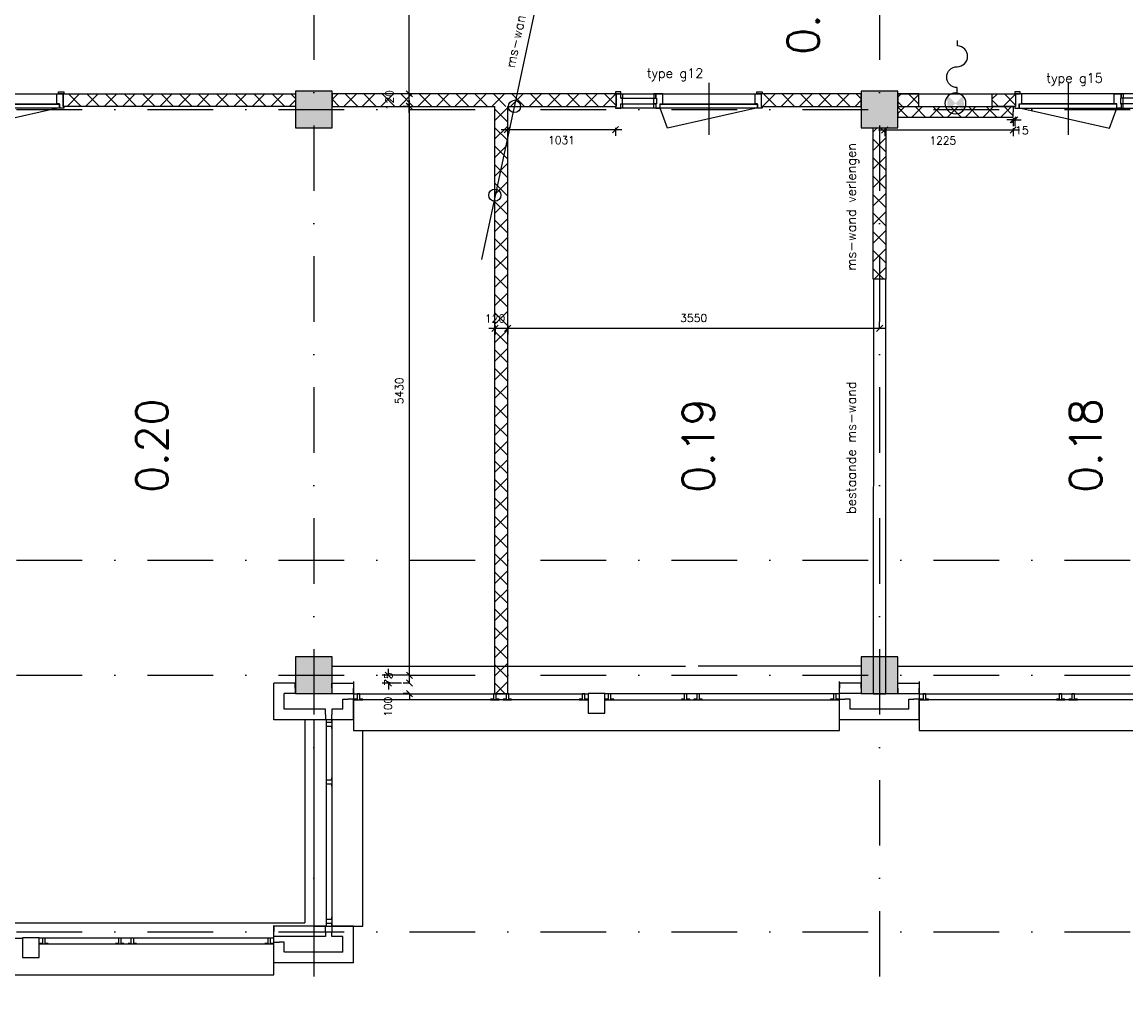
# Model space of a CAD drawing. Extents: x -33344 to 2055880, y -64816 to 121260.
# Tile 51 of 133: x 52000 to 62535, y 29243 to 38482. Entities that reach past the tile are written whole.
import ezdxf

# ---------------------------------------------------------------- set-up
doc = ezdxf.new("R2010")
doc.units = 0
doc.header["$LTSCALE"] = 50
doc.header["$MEASUREMENT"] = 0
doc.header["$PDMODE"] = 3
doc.header["$PDSIZE"] = 0.1
doc.linetypes.add('DASHED', pattern=[0.75, 0.5, -0.25])
doc.linetypes.add('STRAM_0WT$1$DASHDOT', pattern=[25, 12.5, -6.25, 0, -6.25])
doc.layers.get('0').update_dxf_attribs({"linetype": 'CONTINUOUS'})
doc.layers.get('DEFPOINTS').update_dxf_attribs({"linetype": 'CONTINUOUS'})
for name, color, linetype in [('_BESTAAND_ONGEIJZIGD', 8, 'CONTINUOUS'), ('_DETAILNUMMERS', 4, 'CONTINUOUS'), ('_KOLOMBESTAAND', 212, 'CONTINUOUS'), ('A--A22--_F123-', 9, 'CONTINUOUS'), ('A--A56--_F123-', 7, 'CONTINUOUS'), ('A--L21--', 3, 'CONTINUOUS'), ('A--L22--_F-2--', 7, 'CONTINUOUS'), ('A--L28--', 7, 'CONTINUOUS'), ('A--L32--', 7, 'CONTINUOUS'), ('A--L32--_F-2--', 7, 'CONTINUOUS'), ('A--L32--_F123-', 1, 'CONTINUOUS'), ('A--L56--', 7, 'CONTINUOUS'), ('A--L56--_F123-', 7, 'CONTINUOUS'), ('A--M$1A-_F123-', 1, 'CONTINUOUS'), ('A--M1$A-_F123-', 1, 'CONTINUOUS'), ('A--T$1A-_F123-_25MM', 3, 'CONTINUOUS'), ('A--T$1A-_F123-_RN', 4, 'CONTINUOUS'), ('L1', 1, 'CONTINUOUS'), ('STRAM_0WT$0$A--L$7AC3-_STR', 3, 'STRAM_0WT$1$DASHDOT'), ('STRAM_0WT$1$A--T$7A8-_STRA', 8, 'STRAM_0WT$1$DASHDOT'), ('TEKST_KOZIJNMERK', 2, 'CONTINUOUS'), ('X--LR---_CP', 7, 'CONTINUOUS'), ('XREF', 7, 'CONTINUOUS')]:
    doc.layers.add(name, color=color, linetype=linetype)
doc.styles.add('ALFA-0_25', font='ROMANS')
doc.styles.add('HIEMSTRA', font='romans.shx')
doc.dimstyles.new('STANDARD$0', dxfattribs={"dimscale": 30, "dimtxt": 2.5, "dimasz": 2, "dimexe": 2, "dimexo": 0, "dimgap": 2, "dimtad": 1, "dimdec": 0, "dimzin": 0, "dimtxsty": 'ALFA-0_25', "dimblk1": 'OBLIQUE', "dimblk2": 'OBLIQUE', "dimsah": 1, "dimcen": -3, "dimdle": 2, "dimclrd": 1, "dimclre": 1, "dimclrt": 2, "dimazin": 3, "dimtfac": 0.666667, "dimtofl": 0, "dimtmove": 0, "dimatfit": 3, "dimtvp": 0.833333, "dimtolj": 1, "dimtzin": 0})

# ---------------------------------------------------------------- blocks, each defined once
blk = doc.blocks.new('*U1552')
at = {"layer": 'A--L21--', "color": 8, "linetype": 'CONTINUOUS'}
for points in [[(-50, 50), (-50, 50), (-609, 50), (-609, 50)], [(50, -50), (50, -50), (-709, -50), (-709, -50)], [(50, -50), (50, -50), (-709, -50), (-709, -50)], [(50, -50), (50, -50), (-709, -50), (-709, -50)]]:
    blk.add_lwpolyline(points, dxfattribs=at)
blk = doc.blocks.new('*U1551')
at = {"layer": 'A--L21--', "color": 8, "linetype": 'CONTINUOUS'}
for points in [[(0, 0), (0, 50), (-205, 50), (-205, 0)], [(0, 0), (0, -50), (-205, -50), (-205, 0)], [(0, 0), (0, -50), (-205, -50), (-205, 0)], [(0, 0), (0, -50), (-205, -50), (-205, 0)]]:
    blk.add_lwpolyline(points, dxfattribs=at)
blk = doc.blocks.new('*U1550')
at = {"layer": 'A--L21--', "color": 8, "linetype": 'CONTINUOUS'}
for points in [[(-50, -50), (-50, -50), (-50, 145), (0, 145)], [(-50, -50), (-50, -50), (-50, 145), (0, 145)], [(-50, -50), (-50, -50), (-50, 145), (0, 145)], [(50, 50), (50, 50), (50, 145), (0, 145)]]:
    blk.add_lwpolyline(points, dxfattribs=at)
blk = doc.blocks.new('*U1549')
at = {"layer": 'A--L21--', "color": 8, "linetype": 'CONTINUOUS'}
for points in [[(0, 0), (0, 50), (205, 50), (205, 0)], [(0, 0), (0, 50), (205, 50), (205, 0)], [(0, 0), (0, 50), (205, 50), (205, 0)], [(0, 0), (0, -50), (205, -50), (205, 0)]]:
    blk.add_lwpolyline(points, dxfattribs=at)
blk = doc.blocks.new('*U1548')
at = {"layer": 'A--L21--', "color": 8, "linetype": 'CONTINUOUS'}
for points in [[(-50, 50), (-50, 50), (-50, 145), (0, 145)], [(50, -50), (50, -50), (50, 145), (0, 145)], [(50, -50), (50, -50), (50, 145), (0, 145)], [(50, -50), (50, -50), (50, 145), (0, 145)]]:
    blk.add_lwpolyline(points, dxfattribs=at)
blk = doc.blocks.new('*U1533')
at = {"layer": 'A--L21--', "color": 8, "linetype": 'CONTINUOUS'}
for points in [[(0, 0), (0, -50), (-495, -50), (-495, -50)], [(0, 0), (0, -50), (-495, -50), (-495, -50)], [(0, 0), (0, -50), (-495, -50), (-495, -50)], [(0, 0), (0, 50), (-395, 50), (-395, 50)]]:
    blk.add_lwpolyline(points, dxfattribs=at)
blk = doc.blocks.new('*U1532')
at = {"layer": 'A--L21--', "color": 8, "linetype": 'CONTINUOUS'}
for points in [[(0, 0), (0, 50), (-205, 50), (-205, 50)], [(0, 0), (0, -50), (-105, -50), (-105, -50)], [(0, 0), (0, -50), (-105, -50), (-105, -50)], [(0, 0), (0, -50), (-105, -50), (-105, -50)]]:
    blk.add_lwpolyline(points, dxfattribs=at)
blk = doc.blocks.new('*U1531')
at = {"layer": 'A--L21--', "color": 8, "linetype": 'CONTINUOUS'}
for points in [[(-50, -50), (-50, -50), (-50, 299), (-50, 299)], [(-50, -50), (-50, -50), (-50, 299), (-50, 299)], [(-50, -50), (-50, -50), (-50, 299), (-50, 299)], [(50, 50), (50, 50), (50, 199), (50, 199)]]:
    blk.add_lwpolyline(points, dxfattribs=at)
blk = doc.blocks.new('*U1530')
at = {"layer": 'A--L21--', "color": 8, "linetype": 'CONTINUOUS'}
for points in [[(-50, 50), (-50, 50), (-50, 145), (0, 145)], [(50, -50), (50, -50), (50, 145), (0, 145)], [(50, -50), (50, -50), (50, 145), (0, 145)], [(50, -50), (50, -50), (50, 145), (0, 145)]]:
    blk.add_lwpolyline(points, dxfattribs=at)
blk = doc.blocks.new('*U1529')
at = {"layer": 'A--L21--', "color": 8, "linetype": 'CONTINUOUS'}
for points in [[(-50, 50), (-50, 50), (-156, 50), (-156, 0)], [(50, -50), (50, -50), (-156, -50), (-156, 0)], [(50, -50), (50, -50), (-156, -50), (-156, 0)], [(50, -50), (50, -50), (-156, -50), (-156, 0)]]:
    blk.add_lwpolyline(points, dxfattribs=at)
blk = doc.blocks.new('*U1528')
at = {"layer": 'A--L21--', "color": 8, "linetype": 'CONTINUOUS'}
for points in [[(0, 0), (0, 50), (205, 50), (205, 0)], [(0, 0), (0, 50), (205, 50), (205, 0)], [(0, 0), (0, 50), (205, 50), (205, 0)], [(0, 0), (0, -50), (205, -50), (205, 0)]]:
    blk.add_lwpolyline(points, dxfattribs=at)
blk = doc.blocks.new('*U1527')
at = {"layer": 'A--L21--', "color": 8, "linetype": 'CONTINUOUS'}
for points in [[(-50, 50), (-50, 50), (-609, 50), (-609, 50)], [(50, -50), (50, -50), (-709, -50), (-709, -50)], [(50, -50), (50, -50), (-709, -50), (-709, -50)], [(50, -50), (50, -50), (-709, -50), (-709, -50)]]:
    blk.add_lwpolyline(points, dxfattribs=at)
blk = doc.blocks.new('*U1526')
at = {"layer": 'A--L21--', "color": 8, "linetype": 'CONTINUOUS'}
for points in [[(-50, -50), (-50, -50), (-50, 145), (0, 145)], [(-50, -50), (-50, -50), (-50, 145), (0, 145)], [(-50, -50), (-50, -50), (-50, 145), (0, 145)], [(50, 50), (50, 50), (50, 145), (0, 145)]]:
    blk.add_lwpolyline(points, dxfattribs=at)
blk = doc.blocks.new('*U1525')
at = {"layer": 'A--L21--', "color": 8, "linetype": 'CONTINUOUS'}
for points in [[(50, -50), (50, -50), (50, 299), (50, 299)], [(50, -50), (50, -50), (50, 299), (50, 299)], [(50, -50), (50, -50), (50, 299), (50, 299)], [(-50, 50), (-50, 50), (-50, 199), (-50, 199)]]:
    blk.add_lwpolyline(points, dxfattribs=at)
blk = doc.blocks.new('*U1524')
at = {"layer": 'A--L21--', "color": 8, "linetype": 'CONTINUOUS'}
for points in [[(0, 0), (0, 50), (-494, 50), (-494, 0)], [(0, 0), (0, -50), (-494, -50), (-494, 0)], [(0, 0), (0, -50), (-494, -50), (-494, 0)], [(0, 0), (0, -50), (-494, -50), (-494, 0)]]:
    blk.add_lwpolyline(points, dxfattribs=at)
blk = doc.blocks.new('*U1523')
at = {"layer": 'A--L21--', "color": 8, "linetype": 'CONTINUOUS'}
for points in [[(50, 50), (50, 50), (-155, 50), (-155, 0)], [(50, 50), (50, 50), (-155, 50), (-155, 0)], [(50, 50), (50, 50), (-155, 50), (-155, 0)], [(-50, -50), (-50, -50), (-155, -50), (-155, 0)]]:
    blk.add_lwpolyline(points, dxfattribs=at)
blk = doc.blocks.new('S050122-')
at = {"layer": 'A--A56--_F123-', "color": 2}
for points in [[(0.59, 1.09), (3.18, 1.29), (2, -0.33), (3.41, 1.09)], [(1.09, -2.11), (0.59, -1.74), (3.41, -1.74), (2, -0.33)]]:
    blk.add_solid(points, dxfattribs=at)
at = {"layer": 'A--L56--_F123-', "color": 1, "linetype": 'CONTINUOUS'}
blk.add_lwpolyline([(0, -0.33, 1), (4, -0.33, 1)], format="xyb", close=True, dxfattribs=at)
blk.add_lwpolyline([(4, -0.66), (5, -0.66, -1), (9, -0.66, 0.98), (13, -0.74), (14, -0.74)], format="xyb", dxfattribs=at)
blk = doc.blocks.new('*U1347')
at = {"layer": 'A--A22--_F123-', "linetype": 'CONTINUOUS'}
h = blk.add_hatch(dxfattribs=at)
h.set_pattern_fill('ALFAKRS', color=256, scale=120, style=0)
h.set_pattern_definition([(45, (-60357.05, -37624.86), (-84.85281, 84.85281), []), (135, (-60357.05, -37624.86), (-84.85281, -84.85281), [])])
h.paths.add_polyline_path([(0, 0), (0, 50), (1102, 50), (1102, 0), (1102, -50), (0, -50)])
at = {"layer": 'A--L22--_F-2--', "color": 2, "linetype": 'CONTINUOUS'}
for points in [[(0, 0), (0, 50), (1102, 50), (1102, 0)], [(0, 0), (0, -50), (1102, -50), (1102, 0)]]:
    blk.add_lwpolyline(points, dxfattribs=at)
blk = doc.blocks.new('KOLOM400')
at = {"layer": 'A--L28--', "color": 3}
blk.add_lwpolyline([(-200, 0), (200, 0), (200, 400), (-200, 400)], close=True, dxfattribs=at)
blk = doc.blocks.new('_OBLIQUE')
at = {"color": 0, "linetype": 'BYBLOCK'}
blk.add_line((-0.5, -0.5), (0.5, 0.5), dxfattribs=at)
blk = doc.blocks.new('*D168')
at = {"layer": 'A--M$1A-_F123-', "color": 1}
for p, q in [((55688, 32247), (55437, 32247)), ((55497, 32247), (55497, 32307)), ((55620, 32172), (55437, 32172)), ((55497, 32172), (55497, 32112))]:
    blk.add_line(p, q, dxfattribs=at)
at = {"layer": 'DEFPOINTS', "color": 0}
for p in [(55688, 32247), (55497, 32172), (55620, 32172)]:
    blk.add_point(p, dxfattribs=at)
at = {"layer": 'A--M$1A-_F123-', "color": 1, "xscale": 60, "yscale": 60, "zscale": 60}
for p, rotation in [((55497, 32247), 270), ((55497, 32172), 90)]:
    blk.add_blockref('_OBLIQUE', p, dxfattribs=dict(at, rotation=rotation))
at = {"layer": 'A--M$1A-_F123-', "color": 2, "insert": (55497, 32209), "char_height": 75, "attachment_point": 5, "rotation": 90, "style": 'ALFA-0_25'}
blk.add_mtext('\\A1;75', dxfattribs=at)
blk = doc.blocks.new('*D454')
at = {"layer": 'A--M$1A-_F123-', "color": 1}
for p, q in [((55698, 32187), (55698, 37737)), ((55698, 37677), (55638, 37677)), ((55698, 32247), (55638, 32247))]:
    blk.add_line(p, q, dxfattribs=at)
at = {"layer": 'DEFPOINTS', "color": 0}
for p in [(55698, 37677), (55698, 37677), (55698, 32247)]:
    blk.add_point(p, dxfattribs=at)
at = {"layer": 'A--M$1A-_F123-', "color": 1, "xscale": 60, "yscale": 60, "zscale": 60}
for p, rotation in [((55698, 37677), 90), ((55698, 32247), 270)]:
    blk.add_blockref('_OBLIQUE', p, dxfattribs=dict(at, rotation=rotation))
at = {"layer": 'A--M$1A-_F123-', "color": 2, "insert": (55600, 34962), "char_height": 75, "attachment_point": 5, "rotation": 90, "style": 'ALFA-0_25'}
blk.add_mtext('\\A1;5430', dxfattribs=at)
blk = doc.blocks.new('*D455')
at = {"layer": 'A--M$1A-_F123-', "color": 1}
for p, q in [((55695, 37617), (55695, 37857)), ((55695, 37797), (55635, 37797)), ((55698, 37677), (55635, 37677))]:
    blk.add_line(p, q, dxfattribs=at)
at = {"layer": 'DEFPOINTS', "color": 0}
for p in [(55695, 37797), (55695, 37797), (55698, 37677)]:
    blk.add_point(p, dxfattribs=at)
at = {"layer": 'A--M$1A-_F123-', "color": 1, "xscale": 60, "yscale": 60, "zscale": 60}
for p, rotation in [((55695, 37797), 90), ((55695, 37677), 270)]:
    blk.add_blockref('_OBLIQUE', p, dxfattribs=dict(at, rotation=rotation))
at = {"layer": 'A--M$1A-_F123-', "color": 2, "insert": (55507, 37737), "char_height": 75, "attachment_point": 5, "rotation": 90, "style": 'ALFA-0_25'}
blk.add_mtext('\\A1;120', dxfattribs=at)
blk = doc.blocks.new('*D456')
at = {"layer": 'A--M$1A-_F123-', "color": 1}
for p, q in [((55695, 37737), (55695, 39863)), ((55698, 39803), (55635, 39803)), ((55698, 37797), (55635, 37797))]:
    blk.add_line(p, q, dxfattribs=at)
at = {"layer": 'DEFPOINTS', "color": 0}
for p in [(55695, 39803), (55698, 39803), (55698, 37797)]:
    blk.add_point(p, dxfattribs=at)
at = {"layer": 'A--M$1A-_F123-', "color": 1, "xscale": 60, "yscale": 60, "zscale": 60}
for p, rotation in [((55695, 39803), 90), ((55695, 37797), 270)]:
    blk.add_blockref('_OBLIQUE', p, dxfattribs=dict(at, rotation=rotation))
at = {"layer": 'A--M$1A-_F123-', "color": 2, "insert": (55597, 38800), "char_height": 75, "attachment_point": 5, "rotation": 90, "style": 'ALFA-0_25'}
blk.add_mtext('\\A1;2006', dxfattribs=at)
blk = doc.blocks.new('*D459')
at = {"layer": 'A--M$1A-_F123-', "color": 1, "linetype": 'CONTINUOUS'}
for p, q in [((55698, 32172), (55638, 32172)), ((55698, 32172), (55698, 32232)), ((55698, 32072), (55638, 32072)), ((55698, 32072), (55698, 32012))]:
    blk.add_line(p, q, dxfattribs=at)
at = {"layer": 'DEFPOINTS', "color": 0, "linetype": 'CONTINUOUS'}
for p in [(55698, 32172), (55698, 32072), (55698, 32072)]:
    blk.add_point(p, dxfattribs=at)
at = {"layer": 'A--M$1A-_F123-', "color": 1, "linetype": 'CONTINUOUS', "xscale": 60, "yscale": 60, "zscale": 60}
for p, rotation in [((55698, 32172), 270), ((55698, 32072), 90)]:
    blk.add_blockref('_OBLIQUE', p, dxfattribs=dict(at, rotation=rotation))
at = {"layer": 'A--M$1A-_F123-', "color": 2, "linetype": 'CONTINUOUS', "insert": (55492, 31946), "char_height": 75, "attachment_point": 5, "rotation": 90, "style": 'ALFA-0_25'}
blk.add_mtext('\\A1;100', dxfattribs=at)
blk = doc.blocks.new('*D726')
at = {"layer": 'A--M1$A-_F123-', "color": 1}
for p, q in [((56572, 37456), (57724, 37456)), ((56632, 37472), (56632, 37396)), ((57664, 37472), (57664, 37396))]:
    blk.add_line(p, q, dxfattribs=at)
at = {"layer": 'DEFPOINTS', "color": 0}
for p in [(56632, 37472), (57664, 37472), (57664, 37456)]:
    blk.add_point(p, dxfattribs=at)
at = {"layer": 'A--M1$A-_F123-', "color": 1, "xscale": 60, "yscale": 60, "zscale": 60, "rotation": 180}
blk.add_blockref('_OBLIQUE', (56632, 37456), dxfattribs=at)
at = {"layer": 'A--M1$A-_F123-', "color": 1, "xscale": 60, "yscale": 60, "zscale": 60}
blk.add_blockref('_OBLIQUE', (57664, 37456), dxfattribs=at)
at = {"layer": 'A--M1$A-_F123-', "color": 2, "insert": (57149, 37355), "char_height": 75, "attachment_point": 5, "style": 'ALFA-0_25'}
blk.add_mtext('\\A1;1031', dxfattribs=at)
blk = doc.blocks.new('*D742')
at = {"layer": 'A--M1$A-_F123-', "color": 1}
for p, q in [((61459, 37549), (61399, 37549)), ((61459, 37565), (61459, 37489)), ((61474, 37565), (61474, 37489)), ((61474, 37549), (61534, 37549))]:
    blk.add_line(p, q, dxfattribs=at)
at = {"layer": 'DEFPOINTS', "color": 0}
for p in [(61459, 37565), (61474, 37565), (61474, 37549)]:
    blk.add_point(p, dxfattribs=at)
at = {"layer": 'A--M1$A-_F123-', "color": 1, "xscale": 60, "yscale": 60, "zscale": 60}
blk.add_blockref('_OBLIQUE', (61459, 37549), dxfattribs=at)
at = {"layer": 'A--M1$A-_F123-', "color": 1, "xscale": 60, "yscale": 60, "zscale": 60, "rotation": 180}
blk.add_blockref('_OBLIQUE', (61474, 37549), dxfattribs=at)
at = {"layer": 'A--M1$A-_F123-', "color": 2, "insert": (61543, 37449), "char_height": 75, "attachment_point": 5, "style": 'ALFA-0_25'}
blk.add_mtext('\\A1;15', dxfattribs=at)
blk = doc.blocks.new('*D743')
at = {"layer": 'A--M1$A-_F123-', "color": 1}
for p, q in [((60174, 37452), (61519, 37452)), ((60234, 37468), (60234, 37392)), ((61459, 37468), (61459, 37392))]:
    blk.add_line(p, q, dxfattribs=at)
at = {"layer": 'DEFPOINTS', "color": 0}
for p in [(60234, 37468), (61459, 37468), (61459, 37452)]:
    blk.add_point(p, dxfattribs=at)
at = {"layer": 'A--M1$A-_F123-', "color": 1, "xscale": 60, "yscale": 60, "zscale": 60, "rotation": 180}
blk.add_blockref('_OBLIQUE', (60234, 37452), dxfattribs=at)
at = {"layer": 'A--M1$A-_F123-', "color": 1, "xscale": 60, "yscale": 60, "zscale": 60}
blk.add_blockref('_OBLIQUE', (61459, 37452), dxfattribs=at)
at = {"layer": 'A--M1$A-_F123-', "color": 2, "insert": (60788, 37351), "char_height": 75, "attachment_point": 5, "style": 'ALFA-0_25'}
blk.add_mtext('\\A1;1225', dxfattribs=at)
blk = doc.blocks.new('STRAM_0WT')
at = {"layer": 'STRAM_0WT$0$A--L$7AC3-_STR'}
blk.add_line((-66174.285, 5400), (-500, 5400), dxfattribs=at)
at = {"layer": 'STRAM_0WT$1$A--T$7A8-_STRA', "color": 8}
for p, q in [((-20834.938, 14000), (-20834.938, -7375.62)), ((-15434.938, 14000), (-15434.938, -7375.62)), ((-66174.285, 1100), (-500, 1100)), ((-66174.285, 0), (-500, 0)), ((-66174.285, -2450), (-500, -2450))]:
    blk.add_line(p, q, dxfattribs=at)
blk = doc.blocks.new('A$C2EE40F78')
at = {"layer": '_DETAILNUMMERS', "color": 2}
for points in [[(8, 139), (8, 18), (0, 18), (0, 0), (51, 0), (51, 43), (68, 43), (68, 96), (51, 96), (51, 139)], [(68, 96), (51, 96), (51, 139), (68, 139)], [(384, 139), (367, 139), (367, 96), (384, 96)], [(384, 139), (384, 96), (392, 96), (392, 43), (384, 43), (384, 0), (427, 0), (427, 43), (452, 43), (452, 139)], [(1392, 139), (1392, 18), (1400, 18), (1400, 0), (1357, 0), (1357, 43), (1332, 43), (1332, 139)], [(68, 0), (51, 0), (51, 43), (68, 43)], [(392, 43), (367, 43), (367, 96), (392, 96)], [(384, 0), (367, 0), (367, 43), (384, 43)]]:
    blk.add_lwpolyline(points, close=True, dxfattribs=at)
at = {"layer": 'A--L32--', "color": 1}
for p, q in [((51, 139), (1332, 139)), ((1400, 0), (0, 0)), ((51, 96), (392, 96)), ((51, 43), (392, 43)), ((452, 43), (1332, 43))]:
    blk.add_line(p, q, dxfattribs=at)
for points in [[(0, 139), (51, 139), (51, 157), (0, 157)], [(1400, 139), (1349, 139), (1349, 157), (1400, 157)], [(1357, 40), (1357, 0), (427, 0), (427, 40)]]:
    blk.add_lwpolyline(points, close=True, dxfattribs=at)
at = {"layer": 'A--L32--_F-2--', "color": 1, "linetype": 'CONTINUOUS'}
blk.add_lwpolyline([(1343, 0), (496.75, -191.25), (427, 0)], dxfattribs=at)
at = {"layer": 'A--L32--_F123-', "color": 1, "linetype": 'CONTINUOUS'}
blk.add_lwpolyline([(892, 243.62), (892, -253.38)], dxfattribs=at)
at = {"layer": 'X--LR---_CP'}
blk.add_point((532, 43), dxfattribs=at)
blk.add_point((532, 43), dxfattribs=at)
blk.add_point((532, 43), dxfattribs=at)
blk = doc.blocks.new('*D1045')
at = {"layer": 'A--M$1A-_F123-', "color": 1}
for p, q in [((60184, 35559), (60184, 35619)), ((56575, 35559), (60244, 35559)), ((56635, 35587), (56635, 35499))]:
    blk.add_line(p, q, dxfattribs=at)
at = {"layer": 'DEFPOINTS', "color": 0}
for p in [(56635, 35587), (60184, 35559), (60184, 35559)]:
    blk.add_point(p, dxfattribs=at)
at = {"layer": 'A--M$1A-_F123-', "color": 1, "xscale": 60, "yscale": 60, "zscale": 60, "rotation": 180}
blk.add_blockref('_OBLIQUE', (56635, 35559), dxfattribs=at)
at = {"layer": 'A--M$1A-_F123-', "color": 1, "xscale": 60, "yscale": 60, "zscale": 60}
blk.add_blockref('_OBLIQUE', (60184, 35559), dxfattribs=at)
at = {"layer": 'A--M$1A-_F123-', "color": 2, "insert": (58410, 35657), "char_height": 75, "attachment_point": 5, "style": 'ALFA-0_25'}
blk.add_mtext('\\A1;3550', dxfattribs=at)
blk = doc.blocks.new('*D1046')
at = {"layer": 'A--M$1A-_F123-', "color": 1}
for p, q in [((56635, 35559), (56635, 35619)), ((56454, 35559), (56695, 35559)), ((56514, 35587), (56514, 35499))]:
    blk.add_line(p, q, dxfattribs=at)
at = {"layer": 'DEFPOINTS', "color": 0}
for p in [(56514, 35587), (56635, 35559), (56635, 35559)]:
    blk.add_point(p, dxfattribs=at)
at = {"layer": 'A--M$1A-_F123-', "color": 1, "xscale": 60, "yscale": 60, "zscale": 60, "rotation": 180}
blk.add_blockref('_OBLIQUE', (56514, 35559), dxfattribs=at)
at = {"layer": 'A--M$1A-_F123-', "color": 1, "xscale": 60, "yscale": 60, "zscale": 60}
blk.add_blockref('_OBLIQUE', (56635, 35559), dxfattribs=at)
at = {"layer": 'A--M$1A-_F123-', "color": 2, "insert": (56514, 35652), "char_height": 75, "attachment_point": 5, "style": 'ALFA-0_25'}
blk.add_mtext('\\A1;120', dxfattribs=at)

msp = doc.modelspace()

# ---------------------------------------------------------------- hatches: boundary and pattern name
at = {"layer": '_KOLOMBESTAAND'}
for points in [[(54609.5, 37471.9), (54959.5, 37471.9), (54959.5, 37821.9), (54609.5, 37821.9)], [(54609.5, 37471.9), (54959.5, 37471.9), (54959.5, 37821.9), (54609.5, 37821.9)], [(60009.5, 37471.9), (60359.5, 37471.9), (60359.5, 37821.9), (60009.5, 37821.9)], [(60009.5, 37471.9), (60359.5, 37471.9), (60359.5, 37821.9), (60009.5, 37821.9)], [(54609.5, 32071.9), (54959.5, 32071.9), (54959.5, 32421.9), (54609.5, 32421.9)], [(54609.5, 32071.9), (54959.5, 32071.9), (54959.5, 32421.9), (54609.5, 32421.9)], [(60009.5, 32071.9), (60359.5, 32071.9), (60359.5, 32421.9), (60009.5, 32421.9)], [(60009.5, 32071.9), (60359.5, 32071.9), (60359.5, 32421.9), (60009.5, 32421.9)]]:
    msp.add_hatch(color=256, dxfattribs=at).paths.add_polyline_path(points)
at = {"layer": 'A--L21--', "linetype": 'CONTINUOUS'}
h = msp.add_hatch(dxfattribs=at)
h.set_pattern_fill('ANSI37', color=1, scale=1000, style=0)
h.set_pattern_definition([(135, (105440.88, 1946.27), (88.38835, 88.38835), []), (45, (105440.88, 1946.27), (88.38835, -88.38835), [])])
h.paths.add_polyline_path([(54609.5, 37676.9), (52391.4, 37676.9), (52391.4, 37796.9), (54609.5, 37796.9)])
h = msp.add_hatch(dxfattribs=at)
h.set_pattern_fill('ANSI37', color=1, scale=1000, style=0)
h.set_pattern_definition([(45, (2369.46, 1946.27), (-88.38835, 88.38835), []), (135, (2369.46, 1946.27), (-88.38835, -88.38835), [])])
h.paths.add_polyline_path([(54959.5, 37676.9), (57671.3, 37677.4), (57671.3, 37797.4), (54959.5, 37796.9)])
h = msp.add_hatch(dxfattribs=at)
h.set_pattern_fill('ANSI37', color=1, scale=1000, angle=90, style=0)
h.paths.add_polyline_path([(59055.3, 37676.9), (60009.5, 37676.9), (60009.5, 37796.9), (59055.3, 37796.9)])
h = msp.add_hatch(dxfattribs=at)
h.set_pattern_fill('ANSI37', color=1, scale=1000, style=0)
h.set_pattern_definition([(45, (7038.75, 1946.27), (-88.38835, 88.38835), []), (135, (7038.75, 1946.27), (-88.38835, -88.38835), [])])
h.paths.add_polyline_path([(60359.5, 37676.9), (60559.5, 37676.9), (60559.5, 37796.9), (60359.5, 37796.9)])
h = msp.add_hatch(dxfattribs=at)
h.set_pattern_fill('ANSI37', color=1, scale=1000, style=0)
h.paths.add_polyline_path([(61259.5, 37796.9), (61482.5, 37796.9), (61482.5, 37676.9), (61259.5, 37676.9)])
h = msp.add_hatch(dxfattribs=at)
h.set_pattern_fill('ANSI37', color=1, scale=1000, angle=90, style=0)
h.set_pattern_definition([(225, (92362.9, 83470), (-88.38835, 88.38835), []), (135, (92362.9, 83470), (88.38835, 88.38835), [])])
edge = h.paths.add_edge_path()
edge.add_line((56632.1, 37677.1), (56632.3, 32070.5))
edge.add_line((56632.3, 32070.5), (56512.3, 32070.5))
edge.add_line((56512.3, 32070.5), (56512.1, 37677.1))
h = msp.add_hatch(dxfattribs=at)
h.set_pattern_fill('ANSI37', color=1, scale=1000, angle=90, style=0)
h.set_pattern_definition([(225, (95974.89, 87426.32), (-88.38835, 88.38835), []), (135, (95974.89, 87426.32), (88.38835, 88.38835), [])])
edge = h.paths.add_edge_path()
edge.add_line((60244.3, 37471.9), (60244.3, 36026.9))
edge.add_line((60244.3, 36026.9), (60124.3, 36026.9))
edge.add_line((60124.3, 36026.9), (60124.3, 37471.9))

# ---------------------------------------------------------------- linework, layer by layer
at = {"layer": '_BESTAAND_ONGEIJZIGD', "color": 8}
for p, q in [((54901.7, 31822.5), (54901.7, 29852.5)), ((54958.7, 29932.5), (54958.7, 31737.5))]:
    msp.add_line(p, q, dxfattribs=at)
msp.add_lwpolyline([(55161.8, 31822.5), (54783.7, 31822.5), (54783.7, 29852.5), (55253.7, 29852.5), (55253.7, 31718.5)], dxfattribs=at)
at = {"layer": '_BESTAAND_ONGEIJZIGD', "color": 8, "linetype": 'CONTINUOUS'}
for points in [[(54958.7, 31737.5), (54958.7, 31817.5), (54954.7, 31817.5), (54954.7, 31795.5), (54901.7, 31795.5), (54901.7, 31759.5), (54954.7, 31759.5), (54954.7, 31737.5), (54958.7, 31737.5)], [(54958.7, 31187.4), (54958.7, 31267.4), (54954.7, 31267.4), (54954.7, 31245.4), (54901.7, 31245.4), (54901.7, 31209.4), (54954.7, 31209.4), (54954.7, 31187.4), (54958.7, 31187.4)], [(54958.7, 29857.5), (54958.7, 29937.5), (54954.7, 29937.5), (54954.7, 29915.5), (54901.7, 29915.5), (54901.7, 29879.5), (54954.7, 29879.5), (54954.7, 29857.5), (54958.7, 29857.5)]]:
    msp.add_lwpolyline(points, dxfattribs=at)
at = {"layer": '_BESTAAND_ONGEIJZIGD'}
for p in [(54957.3, 32192.5), (54957.3, 32077.5), (54402.3, 31827.5), (54402.3, 31827.5)]:
    msp.add_point(p, dxfattribs=at)
at = {"layer": 'A--L21--'}
for p, q in [((54959.5, 32331.9), (58332, 32331.9)), ((60009.5, 32331.9), (58452.6, 32331.9)), ((60359.5, 32331.9), (63731.8, 32331.9)), ((49434.5, 29881.9), (54699.5, 29881.9))]:
    msp.add_line(p, q, dxfattribs=at)
at = {"layer": 'A--L21--', "color": 2, "linetype": 'CONTINUOUS'}
for points in [[(54609.5, 37676.9), (52391.4, 37676.9), (52391.4, 37796.9), (54609.5, 37796.9)], [(59055.3, 37676.9), (59055.3, 37676.9), (59055.3, 37676.9), (59055.3, 37676.9), (59055.3, 37676.9), (60009.5, 37676.9), (60009.5, 37796.9), (59055.3, 37796.9)], [(60359.5, 37676.9), (60559.5, 37676.9), (60559.5, 37796.9), (60359.5, 37796.9)], [(61259.5, 37796.9), (61482.5, 37796.9), (61482.5, 37676.9), (61259.5, 37676.9)], [(60124.1, 32070.5), (60244.1, 32070.5), (60244.3, 36026.9), (60124.6, 36026.9)]]:
    msp.add_lwpolyline(points, close=True, dxfattribs=at)
for points in [[(56632.1, 37677.2), (57671.3, 37677.4), (57671.3, 37797.4), (54959.5, 37796.9), (54959.5, 37676.9), (56512.1, 37677.1)], [(56632.1, 37677.1), (56632.3, 32070.5), (56512.3, 32070.5), (56512.1, 37677.1)], [(60244.3, 37471.9), (60244.3, 36026.9), (60124.3, 36026.9), (60124.3, 37471.9)]]:
    msp.add_lwpolyline(points, dxfattribs=at)
at = {"layer": 'A--L32--', "color": 1}
msp.add_line((56389.1, 36216.5), (57371.5, 40832.9), dxfattribs=at)
at = {"layer": 'A--L32--', "color": 2}
for centre in [(56699.9, 37676.8), (56512.2, 36829.9)]:
    msp.add_circle(centre, 58.5, dxfattribs=at)
at = {"layer": 'A--L56--', "linetype": 'CONTINUOUS'}
for p, q in [((60359.5, 37796.9), (61308.9, 37796.9)), ((60537.4, 37796.9), (60978.5, 37796.9))]:
    msp.add_line(p, q, dxfattribs=at)
at = {"layer": 'A--T$1A-_F123-_25MM'}
msp.add_line((54699.5, 31822.5), (54699.5, 29881.9), dxfattribs=at)
at = {"layer": 'L1', "color": 8}
for p, q in [((55162.3, 32188.5), (55162.3, 31718.5)), ((59802.3, 31718.5), (59802.3, 32188.5)), ((60561.8, 32188.5), (60561.8, 31718.5)), ((55162.3, 32070.5), (57402.3, 32070.5)), ((59802.3, 32070.5), (57562.3, 32070.5)), ((60561.8, 32070.5), (62801.8, 32070.5)), ((57322.3, 32013.5), (55252.3, 32013.5)), ((56592.3, 32013.5), (56672.3, 32013.5)), ((57642.3, 32013.5), (59717.3, 32013.5)), ((58412.3, 32013.5), (58492.3, 32013.5)), ((62721.8, 32013.5), (60651.8, 32013.5)), ((61991.8, 32013.5), (62071.8, 32013.5)), ((55162.3, 31718.5), (59802.3, 31718.5)), ((60561.8, 31718.5), (65201.8, 31718.5)), ((49762.8, 29738.5), (52002.8, 29738.5)), ((54402.8, 29738.5), (52162.8, 29738.5)), ((52242.8, 29681.5), (54317.8, 29681.5)), ((53012.8, 29681.5), (53092.8, 29681.5))]:
    msp.add_line(p, q, dxfattribs=at)
for points in [[(55172.3, 32017.5), (55172.3, 32013.5), (55252.3, 32013.5), (55252.3, 32017.5), (55225.3, 32017.5), (55225.3, 32070.5), (55199.3, 32070.5), (55199.3, 32017.5)], [(56472.3, 32017.5), (56472.3, 32013.5), (56552.3, 32013.5), (56552.3, 32017.5), (56525.3, 32017.5), (56525.3, 32070.5), (56499.3, 32070.5), (56499.3, 32017.5)], [(56592.3, 32017.5), (56592.3, 32013.5), (56672.3, 32013.5), (56672.3, 32017.5), (56645.3, 32017.5), (56645.3, 32070.5), (56619.3, 32070.5), (56619.3, 32017.5)], [(57317.3, 32017.5), (57317.3, 32013.5), (57397.3, 32013.5), (57397.3, 32017.5), (57370.3, 32017.5), (57370.3, 32070.5), (57344.3, 32070.5), (57344.3, 32017.5)], [(57402.3, 31883.5), (57562.3, 31883.5), (57562.3, 32073.5), (57402.3, 32073.5)], [(57567.3, 32017.5), (57567.3, 32013.5), (57647.3, 32013.5), (57647.3, 32017.5), (57620.3, 32017.5), (57620.3, 32070.5), (57594.3, 32070.5), (57594.3, 32017.5)], [(58292.3, 32017.5), (58292.3, 32013.5), (58372.3, 32013.5), (58372.3, 32017.5), (58345.3, 32017.5), (58345.3, 32070.5), (58319.3, 32070.5), (58319.3, 32017.5)], [(58412.3, 32017.5), (58412.3, 32013.5), (58492.3, 32013.5), (58492.3, 32017.5), (58465.3, 32017.5), (58465.3, 32070.5), (58439.3, 32070.5), (58439.3, 32017.5)], [(59717.3, 32017.5), (59717.3, 32013.5), (59797.3, 32013.5), (59797.3, 32017.5), (59770.3, 32017.5), (59770.3, 32070.5), (59744.3, 32070.5), (59744.3, 32017.5)], [(60571.8, 32017.5), (60571.8, 32013.5), (60651.8, 32013.5), (60651.8, 32017.5), (60624.8, 32017.5), (60624.8, 32070.5), (60598.8, 32070.5), (60598.8, 32017.5)], [(61871.8, 32017.5), (61871.8, 32013.5), (61951.8, 32013.5), (61951.8, 32017.5), (61924.8, 32017.5), (61924.8, 32070.5), (61898.8, 32070.5), (61898.8, 32017.5)], [(61991.8, 32017.5), (61991.8, 32013.5), (62071.8, 32013.5), (62071.8, 32017.5), (62044.8, 32017.5), (62044.8, 32070.5), (62018.8, 32070.5), (62018.8, 32017.5)], [(52002.8, 29551.5), (52162.8, 29551.5), (52162.8, 29741.5), (52002.8, 29741.5)], [(52167.8, 29685.5), (52167.8, 29681.5), (52247.8, 29681.5), (52247.8, 29685.5), (52220.8, 29685.5), (52220.8, 29738.5), (52194.8, 29738.5), (52194.8, 29685.5)], [(52892.8, 29685.5), (52892.8, 29681.5), (52972.8, 29681.5), (52972.8, 29685.5), (52945.8, 29685.5), (52945.8, 29738.5), (52919.8, 29738.5), (52919.8, 29685.5)], [(53012.8, 29685.5), (53012.8, 29681.5), (53092.8, 29681.5), (53092.8, 29685.5), (53065.8, 29685.5), (53065.8, 29738.5), (53039.8, 29738.5), (53039.8, 29685.5)], [(54317.8, 29685.5), (54317.8, 29681.5), (54397.8, 29681.5), (54397.8, 29685.5), (54370.8, 29685.5), (54370.8, 29738.5), (54344.8, 29738.5), (54344.8, 29685.5)]]:
    msp.add_lwpolyline(points, close=True, dxfattribs=at)
msp.add_lwpolyline([(49762.8, 29856.5), (49762.8, 29386.5), (54402.8, 29386.5), (54402.8, 29856.5)], dxfattribs=at)
at = {"layer": 'X--LR---_CP', "color": 1, "linetype": 'CONTINUOUS'}
for p in [(60182.3, 32013.5), (60182.3, 32013.5), (54782.8, 29681.5), (54782.8, 29681.5)]:
    msp.add_point(p, dxfattribs=at)

# ---------------------------------------------------------------- block references
at = {"layer": '_BESTAAND_ONGEIJZIGD', "linetype": 'CONTINUOUS'}
for name, p in [('*U1532', (54607, 32121.9)), ('*U1531', (54452.3, 31872.5)), ('*U1528', (54957, 32121.9)), ('*U1551', (60007, 32121.9)), ('*U1549', (60357, 32121.9)), ('*U1533', (54897.3, 31872.5)), ('*U1550', (59852.3, 31872.5)), ('*U1552', (60511.8, 31872.5)), ('*U1548', (60511.8, 31872.5)), ('*U1524', (54897.3, 29801.9)), ('*U1526', (54452.8, 29552.5)), ('*U1527', (55112.3, 29552.5))]:
    msp.add_blockref(name, p, dxfattribs=at)
at = {"layer": '_BESTAAND_ONGEIJZIGD', "color": 8, "linetype": 'CONTINUOUS'}
for name, p in [('*U1529', (55111.8, 31872.5)), ('*U1530', (55111.8, 31872.5)), ('*U1523', (55112.3, 29801.9)), ('*U1525', (55112.3, 29552.5))]:
    msp.add_blockref(name, p, dxfattribs=at)
at = {"layer": 'A--L21--', "xscale": 0.875, "yscale": 0.875, "zscale": 0.875}
for p in [(54784.5, 37471.9), (54784.5, 37471.9), (60184.5, 37471.9), (60184.5, 37471.9), (54784.5, 32071.9), (54784.5, 32071.9), (60184.5, 32071.9), (60184.5, 32071.9)]:
    msp.add_blockref('KOLOM400', p, dxfattribs=at)
at = {"layer": 'A--L21--', "linetype": 'CONTINUOUS'}
msp.add_blockref('*U1347', (60357, 37624.9), dxfattribs=at)
at = {"layer": 'A--L32--', "color": 1}
for p in [(50999.4, 37658.9), (57663.3, 37658.9)]:
    msp.add_blockref('A$C2EE40F78', p, dxfattribs=at)
at = {"layer": 'A--L32--', "color": 1, "xscale": -1}
msp.add_blockref('A$C2EE40F78', (62874.5, 37658.9), dxfattribs=at)
at = {"layer": 'A--L56--', "linetype": 'CONTINUOUS', "xscale": 50, "yscale": 50, "rotation": 89.99999999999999}
msp.add_blockref('S050122-', (60891.4, 37605.9), dxfattribs=at)
at = {"layer": 'XREF', "linetype": 'DASHED', "ltscale": 20}
msp.add_blockref('STRAM_0WT', (75619.4, 32246.9), dxfattribs=at)

# ---------------------------------------------------------------- texts
at = {"layer": 'A--T$1A-_F123-_RN', "style": 'ALFA-0_25'}
for s, p in [('0.13', (59605.2, 38170.2)), ('0.20', (53389.5, 33988.2)), ('0.19', (58604.4, 33988.2)), ('0.18', (62300.7, 33988.2))]:
    msp.add_text(s, height=300, rotation=90, dxfattribs=at).set_placement(p)
at = {"layer": 'TEKST_KOZIJNMERK', "style": 'HIEMSTRA'}
for s, rotation, p in [('ms-wanden dik 120mm', 77.91975, (56699.6, 38038.1)), ('ms-wand verlengen', 90, (59958.3, 36108.8)), ('bestaande ms-wand', 90, (59958.3, 33786.4))]:
    msp.add_text(s, height=90, rotation=rotation, dxfattribs=at).set_placement(p)
for s, p in [('type g12', (57961.7, 37948.8)), ('type g15', (61775.1, 37903.3))]:
    msp.add_text(s, height=90, dxfattribs=at).set_placement(p)

# ---------------------------------------------------------------- dimensions: what is measured, and where the dimension line sits
at = {"layer": 'A--M$1A-_F123-'}
for base, p1, p2, picture, middle in [((55694.6, 39802.5), (55697.6, 37796.9), (55697.6, 39802.5), '*D456', (55597.1, 38799.7)), ((55694.6, 37796.9), (55697.6, 37676.9), (55694.6, 37796.9), '*D455', (55507.1, 37736.9)), ((55697.6, 37676.9), (55697.6, 32246.9), (55697.6, 37676.9), '*D454', (55600.1, 34961.9))]:
    dim = msp.add_linear_dim(base=base, p1=p1, p2=p2, angle=90, dimstyle='STANDARD$0', dxfattribs=at)
    dim.commit()
    dim.dimension.update_dxf_attribs({"geometry": picture, "text_midpoint": middle})
dim = msp.add_linear_dim(base=(56634.7, 35559), p1=(56514.3, 35587), p2=(56634.7, 35559), dimstyle='STANDARD$0', dxfattribs=at)
dim.commit()
dim.dimension.update_dxf_attribs({"geometry": '*D1046', "text_midpoint": (56514.3, 35652.5), "dimtype": 160})
dim = msp.add_linear_dim(base=(60184.5, 35559), p1=(56634.7, 35587.2), p2=(60184.5, 35559), dimstyle='STANDARD$0', dxfattribs=at)
dim.commit()
dim.dimension.update_dxf_attribs({"geometry": '*D1045', "text_midpoint": (58409.6, 35656.5)})
dim = msp.add_linear_dim(base=(55496.5, 32171.9), p1=(55687.9, 32246.9), p2=(55620, 32171.9), angle=90, dimstyle='STANDARD$0', dxfattribs=at)
dim.commit()
dim.dimension.update_dxf_attribs({"geometry": '*D168', "text_midpoint": (55496.5, 32209.4), "dimtype": 160})
at = {"layer": 'A--M$1A-_F123-', "linetype": 'CONTINUOUS'}
dim = msp.add_linear_dim(base=(55697.6, 32071.9), p1=(55697.6, 32171.9), p2=(55697.6, 32071.9), angle=90, dimstyle='STANDARD$0', dxfattribs=at)
dim.commit()
dim.dimension.update_dxf_attribs({"geometry": '*D459', "text_midpoint": (55492.1, 31946.2), "dimtype": 160})
at = {"layer": 'A--M1$A-_F123-'}
for base, p1, p2, picture, middle in [((61474.5, 37549.4), (61459.5, 37565.2), (61474.5, 37565.2), '*D742', (61543, 37448.9)), ((57663.7, 37456), (56632.3, 37471.9), (57663.7, 37471.9), '*D726', (57149.4, 37355.5)), ((61459.5, 37451.8), (60234.5, 37467.7), (61459.5, 37467.7), '*D743', (60788, 37351.3))]:
    dim = msp.add_linear_dim(base=base, p1=p1, p2=p2, angle=0, dimstyle='STANDARD$0', dxfattribs=at)
    dim.commit()
    dim.dimension.update_dxf_attribs({"geometry": picture, "text_midpoint": middle, "dimtype": 161})

doc.saveas('drawing.dxf')
